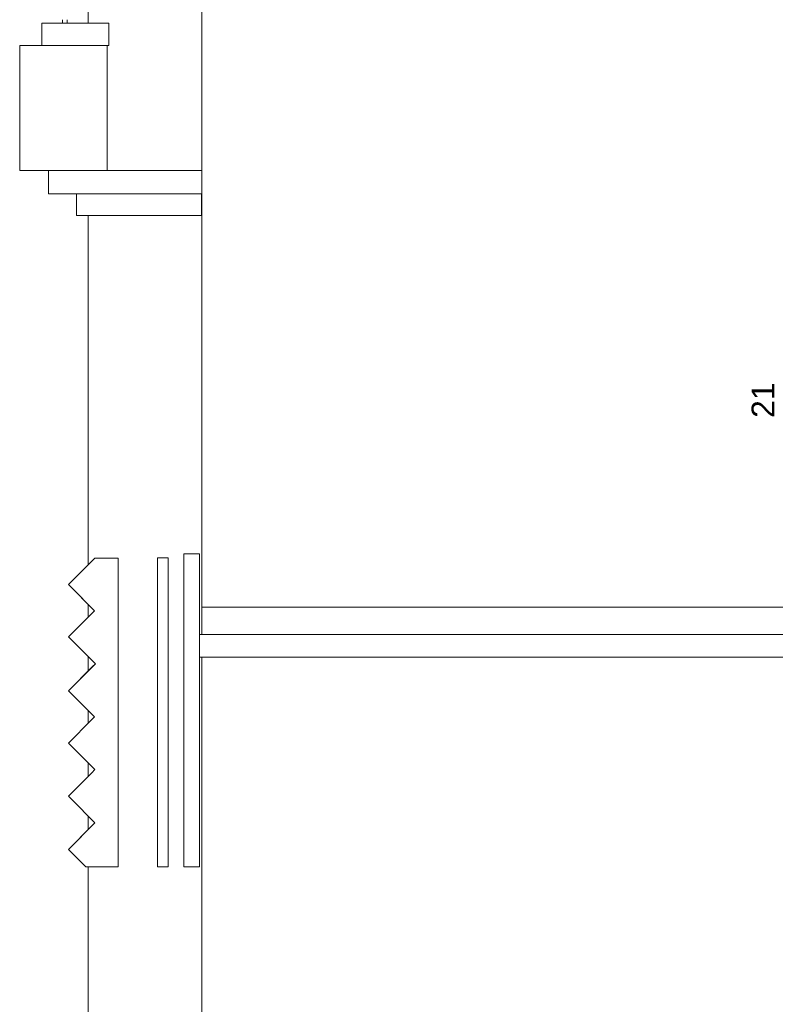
# Model space of a CAD drawing. Header units: millimetres. Extents: x 4480191 to 4481199, y -30324204 to -30323479.
# Tile 196 of 243: x 4480193 to 4480200, y -30323776 to -30323768. Entities that reach past the tile are written whole.
import ezdxf

# ---------------------------------------------------------------- set-up
doc = ezdxf.new("R2010")
doc.units = ezdxf.units.MM
doc.linetypes.add('NULL', pattern=[0])
for name, color, linetype, lineweight in [('EL-Textos fios ARC', 7, 'Continuous', 9), ('IFC-Elemento construtivo genérico-Contorno', 253, 'Continuous', 5), ('IFC-Janela-Contorno', 142, 'Continuous', 5), ('IFC-Parede padrão-Contorno', 44, 'Continuous', 5), ('IFC-Parede-Contorno', 42, 'Continuous', 5)]:
    doc.layers.add(name, color=color, linetype=linetype, lineweight=lineweight)
doc.styles.add('ARIAL', font='arial.ttf')

msp = doc.modelspace()

# ---------------------------------------------------------------- linework, layer by layer
at = {"layer": 'IFC-Elemento construtivo genérico-Contorno', "color": 8, "lineweight": 5}
for p, q in [((4480193.5236, -30323767.7699), (4480193.5236, -30323767.769)), ((4480193.5236, -30323767.77), (4480193.5236, -30323767.7699)), ((4480193.5236, -30323767.7976), (4480193.5236, -30323767.77)), ((4480193.5636, -30323767.7691), (4480193.5636, -30323767.769)), ((4480193.5636, -30323767.77), (4480193.5636, -30323767.7691)), ((4480193.5636, -30323767.7976), (4480193.5636, -30323767.77)), ((4480193.5236, -30323767.801), (4480193.5236, -30323767.7976)), ((4480193.5236, -30323767.801), (4480193.5513, -30323767.801)), ((4480193.5513, -30323767.801), (4480193.5526, -30323767.801)), ((4480193.5526, -30323767.801), (4480193.5636, -30323767.801)), ((4480193.5636, -30323767.801), (4480193.5636, -30323767.7976)), ((4480193.5747, -30323772.7377), (4480193.8071, -30323772.5053)), ((4480193.5747, -30323772.7377), (4480193.7803, -30323772.5321)), ((4480193.7803, -30323772.5321), (4480193.8071, -30323772.5053)), ((4480193.8071, -30323772.5053), (4480193.989, -30323772.5053)), ((4480193.989, -30323772.5053), (4480194.0127, -30323772.5053)), ((4480194.0127, -30323774.9073), (4480194.0127, -30323772.5053)), ((4480193.5747, -30323772.7377), (4480193.8042, -30323772.9673)), ((4480193.5747, -30323772.7377), (4480193.6011, -30323772.7642)), ((4480193.6011, -30323772.7642), (4480193.8042, -30323772.9673)), ((4480193.7778, -30323772.9937), (4480193.8042, -30323772.9673)), ((4480193.5747, -30323773.1968), (4480193.7778, -30323772.9937)), ((4480193.5747, -30323773.1968), (4480193.6021, -30323773.2242)), ((4480193.6021, -30323773.2242), (4480193.8126, -30323773.4348)), ((4480193.5747, -30323773.6727), (4480193.8126, -30323773.4348)), ((4480193.5747, -30323773.6727), (4480193.7852, -30323773.4622)), ((4480193.7852, -30323773.4622), (4480193.8126, -30323773.4348)), ((4480193.5747, -30323773.6727), (4480193.8042, -30323773.9022)), ((4480193.5747, -30323773.6727), (4480193.6011, -30323773.6991)), ((4480193.6011, -30323773.6991), (4480193.8042, -30323773.9022)), ((4480193.5747, -30323774.1318), (4480193.7778, -30323773.9287)), ((4480193.7778, -30323773.9287), (4480193.8042, -30323773.9022)), ((4480193.5747, -30323774.1318), (4480193.6016, -30323774.1587)), ((4480193.6016, -30323774.1587), (4480193.8084, -30323774.3655)), ((4480193.7815, -30323774.3924), (4480193.8084, -30323774.3655)), ((4480193.5747, -30323774.5992), (4480193.7815, -30323774.3924)), ((4480193.5747, -30323774.5992), (4480193.6016, -30323774.6262)), ((4480193.6016, -30323774.6262), (4480193.8084, -30323774.833)), ((4480193.5747, -30323775.0667), (4480193.8084, -30323774.833)), ((4480193.5747, -30323775.0667), (4480193.7815, -30323774.8599)), ((4480193.7815, -30323774.8599), (4480193.8084, -30323774.833)), ((4480194.0127, -30323775.2203), (4480194.0127, -30323774.9073)), ((4480193.5747, -30323775.0667), (4480193.7283, -30323775.2203)), ((4480193.5747, -30323775.0667), (4480193.5924, -30323775.0844)), ((4480193.5924, -30323775.0844), (4480193.7283, -30323775.2203)), ((4480193.7283, -30323775.2203), (4480193.7611, -30323775.2203)), ((4480193.7611, -30323775.2203), (4480194.0127, -30323775.2203))]:
    msp.add_line(p, q, dxfattribs=at)
at = {"layer": 'IFC-Janela-Contorno', "color": 8, "lineweight": 5}
for p, q in [((4480194.3587, -30323772.5033), (4480194.4527, -30323772.5033)), ((4480194.3587, -30323775.2203), (4480194.3587, -30323772.5033)), ((4480194.4527, -30323775.2203), (4480194.4527, -30323772.5033)), ((4480194.3587, -30323775.2203), (4480194.4527, -30323775.2203))]:
    msp.add_line(p, q, dxfattribs=at)
at = {"layer": 'IFC-Parede padrão-Contorno', "color": 8, "lineweight": 5}
for p, q in [((4480194.5894, -30323775.2203), (4480194.5894, -30323772.467)), ((4480194.5894, -30323772.467), (4480194.7294, -30323772.467)), ((4480194.7294, -30323773.1772), (4480194.7294, -30323772.467)), ((4480194.7494, -30323773.1772), (4480194.7494, -30323772.9372)), ((4480194.7494, -30323772.9372), (4480202.9933, -30323772.9372)), ((4480194.7294, -30323773.3073), (4480194.7294, -30323773.1772)), ((4480194.7294, -30323773.1772), (4480197.6205, -30323773.1772)), ((4480197.6205, -30323773.1772), (4480202.9933, -30323773.1772)), ((4480194.7294, -30323773.3772), (4480194.7294, -30323773.3073)), ((4480194.7294, -30323773.3772), (4480200.1022, -30323773.3772)), ((4480194.7294, -30323775.2203), (4480194.7294, -30323773.3772)), ((4480194.5894, -30323775.2203), (4480194.7294, -30323775.2203))]:
    msp.add_line(p, q, dxfattribs=at)
at = {"layer": 'IFC-Parede-Contorno', "color": 8, "lineweight": 5}
for p, q in [((4480194.7494, -30323772.9372), (4480194.7494, -30323759.2218)), ((4480193.7494, -30323767.8003), (4480193.7494, -30323765.8003)), ((4480193.3405, -30323767.8003), (4480193.5023, -30323767.8003)), ((4480193.3405, -30323767.9364), (4480193.3405, -30323767.8003)), ((4480193.5023, -30323767.8003), (4480193.522, -30323767.8003)), ((4480193.522, -30323767.8003), (4480193.93, -30323767.8003)), ((4480193.93, -30323767.8542), (4480193.93, -30323767.8003)), ((4480193.93, -30323767.8608), (4480193.93, -30323767.8542)), ((4480193.93, -30323767.9969), (4480193.93, -30323767.8608)), ((4480193.3405, -30323767.9429), (4480193.3405, -30323767.9364)), ((4480193.3405, -30323767.9969), (4480193.3405, -30323767.9429)), ((4480193.1467, -30323767.997), (4480193.1507, -30323767.997)), ((4480193.1467, -30323768.2988), (4480193.1467, -30323767.997)), ((4480193.1507, -30323767.997), (4480193.1826, -30323767.997)), ((4480193.1826, -30323767.997), (4480193.1844, -30323767.997)), ((4480193.1844, -30323767.997), (4480193.1847, -30323767.997)), ((4480193.1847, -30323767.997), (4480193.2062, -30323767.997)), ((4480193.2062, -30323767.997), (4480193.3833, -30323767.997)), ((4480193.3405, -30323767.9969), (4480193.7486, -30323767.9969)), ((4480193.3833, -30323767.997), (4480193.9154, -30323767.997)), ((4480193.9103, -30323767.9969), (4480193.93, -30323767.9969)), ((4480193.9154, -30323768.2988), (4480193.9154, -30323767.9969)), ((4480193.1467, -30323768.3355), (4480193.1467, -30323768.2988)), ((4480193.9154, -30323768.3355), (4480193.9154, -30323768.2988)), ((4480193.1467, -30323769.0967), (4480193.1467, -30323768.3355)), ((4480193.9154, -30323769.0967), (4480193.9154, -30323768.3355)), ((4480193.1467, -30323769.0967), (4480193.6788, -30323769.0967)), ((4480193.4001, -30323769.237), (4480193.4001, -30323769.0969)), ((4480193.4001, -30323769.0969), (4480193.7703, -30323769.0969)), ((4480193.6788, -30323769.0967), (4480193.7044, -30323769.0967)), ((4480193.7044, -30323769.0967), (4480193.9154, -30323769.0967)), ((4480193.7494, -30323769.0969), (4480193.7494, -30323769.0967)), ((4480193.7703, -30323769.0969), (4480193.8154, -30323769.0969)), ((4480193.8154, -30323769.0969), (4480194.7494, -30323769.0969)), ((4480194.7494, -30323769.1036), (4480194.7494, -30323769.0969)), ((4480194.7494, -30323769.1592), (4480194.7494, -30323769.1036)), ((4480194.7494, -30323769.2993), (4480194.7494, -30323769.1592)), ((4480193.4001, -30323769.2925), (4480193.4001, -30323769.237)), ((4480193.4001, -30323769.2993), (4480193.4001, -30323769.2925)), ((4480193.4001, -30323769.2993), (4480194.3341, -30323769.2993)), ((4480193.6467, -30323769.4212), (4480193.6467, -30323769.2993)), ((4480193.6467, -30323769.2994), (4480193.6877, -30323769.2994)), ((4480193.6877, -30323769.2994), (4480194.0505, -30323769.2994)), ((4480193.7494, -30323769.2994), (4480193.7494, -30323769.2993)), ((4480194.0505, -30323769.2994), (4480194.7467, -30323769.2994)), ((4480194.3341, -30323769.2993), (4480194.3791, -30323769.2993)), ((4480194.3791, -30323769.2993), (4480194.7494, -30323769.2993)), ((4480194.7467, -30323769.3629), (4480194.7467, -30323769.2994)), ((4480193.6467, -30323769.4283), (4480193.6467, -30323769.4212)), ((4480193.6467, -30323769.4918), (4480193.6467, -30323769.4283)), ((4480194.7467, -30323769.37), (4480194.7467, -30323769.3629)), ((4480194.7467, -30323769.4918), (4480194.7467, -30323769.37)), ((4480193.6467, -30323769.4918), (4480194.3429, -30323769.4918)), ((4480193.7494, -30323772.5631), (4480193.7494, -30323769.4918)), ((4480194.3429, -30323769.4918), (4480194.7057, -30323769.4918)), ((4480194.7057, -30323769.4918), (4480194.7467, -30323769.4918)), ((4480193.7494, -30323773.0221), (4480193.7494, -30323772.9124)), ((4480193.7494, -30323773.498), (4480193.7494, -30323773.3715)), ((4480194.7494, -30323777.4416), (4480194.7494, -30323773.3772)), ((4480193.7494, -30323773.9571), (4480193.7494, -30323773.8474)), ((4480193.7494, -30323774.4245), (4480193.7494, -30323774.3064)), ((4480193.7494, -30323774.892), (4480193.7494, -30323774.7739)), ((4480193.7494, -30323779.7232), (4480193.7494, -30323775.2203))]:
    msp.add_line(p, q, dxfattribs=at)

# ---------------------------------------------------------------- texts
at = {"layer": 'EL-Textos fios ARC', "linetype": 'NULL', "insert": (4480199.783, -30323771.2711), "char_height": 0.2, "width": 0.621341, "attachment_point": 7, "rotation": 90.00021, "line_spacing_factor": 0.6, "style": 'ARIAL'}
msp.add_mtext('21', dxfattribs=at)

doc.saveas('drawing.dxf')
